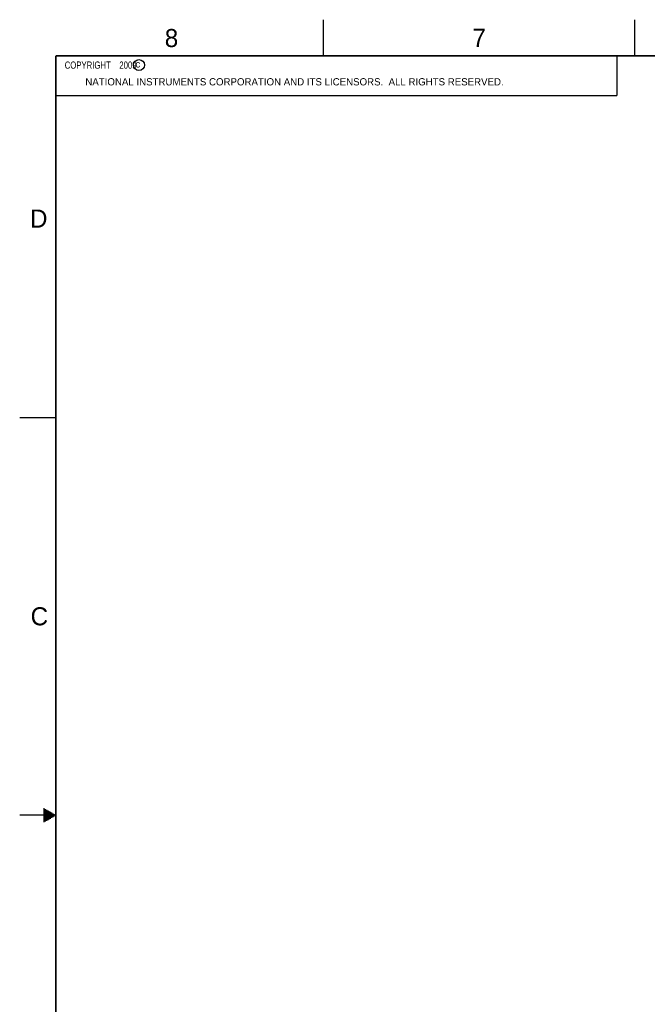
# Model space of a CAD drawing. Header units: inches. Extents: x 0 to 34, y 0 to 22.
# Tile 2 of 25: x 0 to 8.7, y 8.4 to 22. Entities that reach past the tile are written whole.
import ezdxf

# ---------------------------------------------------------------- set-up
doc = ezdxf.new("R2010")
doc.units = ezdxf.units.IN
doc.header["$LTSCALE"] = 1.87
doc.header["$MEASUREMENT"] = 0
doc.layers.get('0').update_dxf_attribs({"linetype": 'CONTINUOUS'})
doc.styles.get("Standard").update_dxf_attribs({"font": 'txt', "width": 0.8})

msp = doc.modelspace()

# ---------------------------------------------------------------- linework, layer by layer
at = {"color": 2, "linetype": 'CONTINUOUS'}
for p, q in [((4.2, 21.5), (4.2, 22)), ((8.5, 21.5), (8.5, 22)), ((0.5, 21.5), (8.25, 21.5)), ((0.5, 21.5), (0.5, 20.9531)), ((8.25, 21.5), (8.25, 20.9531)), ((0.5, 20.9531), (8.25, 20.9531)), ((0, 16.5), (0.5, 16.5)), ((0.3303, 11.09), (0.3441, 11.09)), ((0.3303, 11.08), (0.3614, 11.08)), ((0.3303, 11.07), (0.3788, 11.07)), ((0.3303, 11.06), (0.3961, 11.06)), ((0.3303, 11.05), (0.4134, 11.05)), ((0.3303, 11.04), (0.4307, 11.04)), ((0.3303, 11.03), (0.448, 11.03)), ((0.5, 11), (0, 11)), ((0.3303, 11.02), (0.4654, 11.02)), ((0.3303, 11.01), (0.4827, 11.01)), ((0.3303, 10.99), (0.4827, 10.99)), ((0.3303, 10.98), (0.4654, 10.98)), ((0.3303, 10.97), (0.448, 10.97)), ((0.3303, 10.96), (0.4307, 10.96)), ((0.3303, 10.95), (0.4134, 10.95)), ((0.3303, 10.94), (0.3961, 10.94)), ((0.3303, 10.93), (0.3788, 10.93)), ((0.3303, 10.92), (0.3614, 10.92)), ((0.3303, 10.91), (0.3441, 10.91))]:
    msp.add_line(p, q, dxfattribs=at)
at = {"color": 7, "linetype": 'CONTINUOUS', "const_width": 0.02}
for points in [[(0.5, 21.5), (0.5, 0.5)], [(33.5, 21.5), (0.5, 21.5)]]:
    msp.add_lwpolyline(points, dxfattribs=at)
at = {"color": 2, "linetype": 'CONTINUOUS'}
msp.add_circle((1.6484, 21.3727), 0.0754, dxfattribs=at)

# ---------------------------------------------------------------- texts
for s, height, p in [('8', 0.25, (2.0046, 21.6213)), ('7', 0.25, (6.2556, 21.6243)), ('c', 0.1, (1.599, 21.3388)), ('NATIONAL INSTRUMENTS CORPORATION AND ITS LICENSORS.  ALL RIGHTS RESERVED.', 0.1, (0.9071, 21.0911)), ('D', 0.25, (0.1424, 19.125)), ('C', 0.25, (0.1508, 13.6246))]:
    msp.add_text(s, height=height, dxfattribs=at).set_placement(p)
at = {"color": 2, "linetype": 'CONTINUOUS', "insert": (0.5625, 21.4219), "char_height": 0.1, "width": 1.52, "attachment_point": 1}
msp.add_mtext('  COPYRIGHT    2009', dxfattribs=at)

doc.saveas('drawing.dxf')
